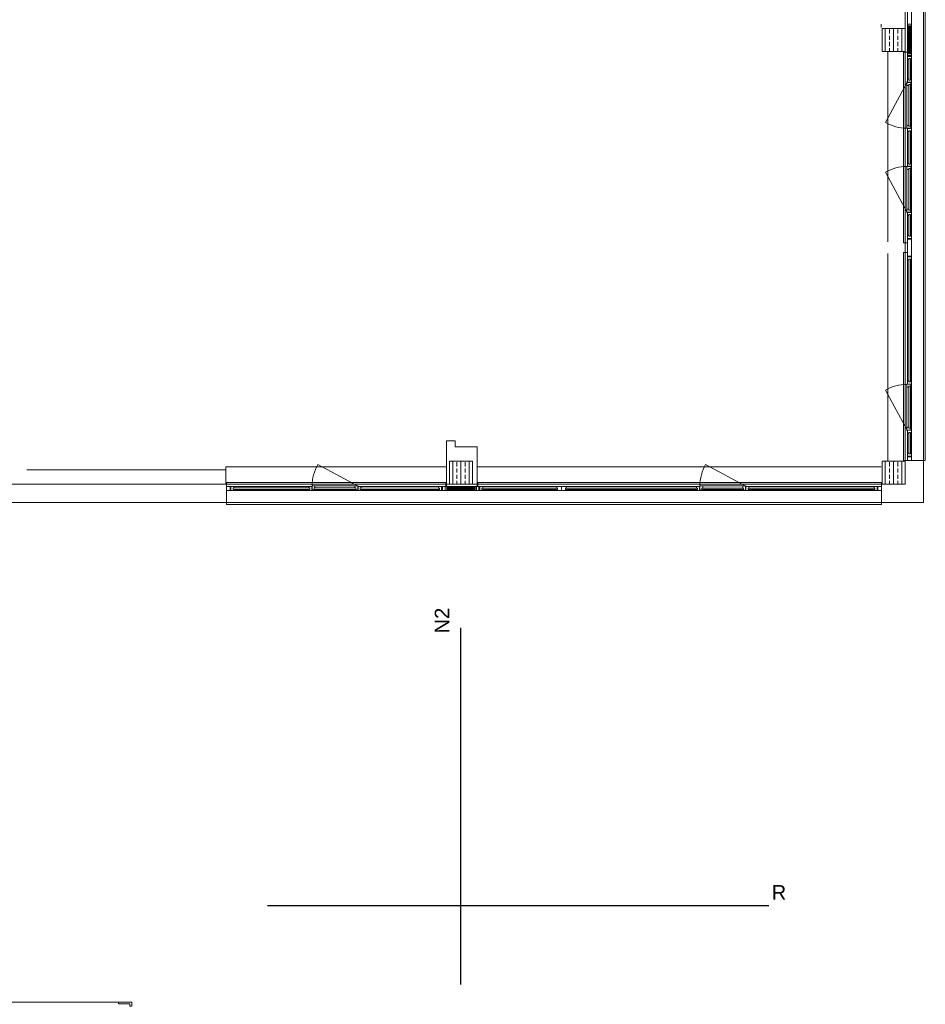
# Model space of a CAD drawing. Header units: metres. Extents: x -27 to 222, y 3 to 231.
# Tile 45 of 46: x 206 to 222, y 118 to 135. Entities that reach past the tile are written whole.
import ezdxf

# ---------------------------------------------------------------- set-up
doc = ezdxf.new("R2010")
doc.units = ezdxf.units.M
doc.layers.get('0').update_dxf_attribs({"lineweight": 13})
doc.layers.add('EINFÜGEPUNKT', color=190, linetype='Continuous', lineweight=13, plot=False)
doc.layers.add('Grundriss', color=7, linetype='Continuous', lineweight=13)
doc.styles.add('Style-Arial', font='arial.ttf')
pattern_1 = [(315, (-144.840002, -2.107624), (-0.01325825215, -0.01325825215), []), (225, (-144.840002, -2.107624), (-0.01325825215, 0.01325825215), [])]

# ---------------------------------------------------------------- blocks, each defined once
blk = doc.blocks.new('Einfügepunkt Achse_2')
at = {"color": 0, "linetype": 'ByBlock', "lineweight": 30}
for p, q in [((0, -1.373), (0, 4.808)), ((-3.351, 0), (5.335, 0))]:
    blk.add_line(p, q, dxfattribs=at)
at = {"color": 0, "linetype": 'ByBlock', "style": 'Style-Arial'}
blk.add_text('N2', height=0.25, rotation=90, dxfattribs=at).set_placement((-0.204, 4.713))
blk.add_text('R', height=0.25, dxfattribs=at).set_placement((5.386, 0.102))

msp = doc.modelspace()

# ---------------------------------------------------------------- hatches: boundary and pattern name
at = {"layer": 'Grundriss'}
h = msp.add_hatch(dxfattribs=at)
h.set_pattern_fill('ANSI33', color=256, style=0, pattern_type=2)
h.set_pattern_definition([(90, (221.25, 135), (0.144, -0.432), []), (90, (221.178, 135), (0.144, -0.432), [0.072, -0.36]), (90, (221.178, 135.108), (0.144, -0.432), [0.072, -0.36]), (90, (221.178, 135.216), (0.144, -0.432), [0.072, -0.36]), (90, (221.178, 135.324), (0.144, -0.432), [0.072, -0.36])])
h.paths.add_polyline_path([(221.05, 134.8), (221.45, 134.8), (221.45, 135.2), (221.05, 135.2)])
h = msp.add_hatch(dxfattribs=at)
h.set_pattern_fill('ANSI37', color=256, style=0, pattern_type=2)
h.set_pattern_definition(pattern_1)
h.paths.add_polyline_path([(221.49, 135.244), (221.5475, 135.244), (221.5475, 134.756), (221.49, 134.756)])
h = msp.add_hatch(dxfattribs=at)
h.set_pattern_fill('ANSI33', color=256, style=0, pattern_type=2)
h.set_pattern_definition([(90, (213.75, 127.5), (0.144, -0.432), []), (90, (213.678, 127.5), (0.144, -0.432), [0.072, -0.36]), (90, (213.678, 127.608), (0.144, -0.432), [0.072, -0.36]), (90, (213.678, 127.716), (0.144, -0.432), [0.072, -0.36]), (90, (213.678, 127.824), (0.144, -0.432), [0.072, -0.36])])
h.paths.add_polyline_path([(213.55, 127.3), (213.95, 127.3), (213.95, 127.7), (213.55, 127.7)])
h = msp.add_hatch(dxfattribs=at)
h.set_pattern_fill('ANSI33', color=256, style=0, pattern_type=2)
h.set_pattern_definition([(90, (221.25, 127.5), (0.144, -0.432), []), (90, (221.178, 127.5), (0.144, -0.432), [0.072, -0.36]), (90, (221.178, 127.608), (0.144, -0.432), [0.072, -0.36]), (90, (221.178, 127.716), (0.144, -0.432), [0.072, -0.36]), (90, (221.178, 127.824), (0.144, -0.432), [0.072, -0.36])])
h.paths.add_polyline_path([(221.05, 127.3), (221.45, 127.3), (221.45, 127.7), (221.05, 127.7)])
h = msp.add_hatch(dxfattribs=at)
h.set_pattern_fill('ANSI37', color=256, style=0, pattern_type=2)
h.set_pattern_definition(pattern_1)
h.paths.add_polyline_path([(213.994, 127.26), (213.994, 127.2025), (213.506, 127.2025), (213.506, 127.26)])

# ---------------------------------------------------------------- linework, layer by layer
at = {"layer": 'Grundriss', "ltscale": 0.1}
for p, q in [((221.77, 127.71), (221.77, 179.79)), ((221.45, 135.2), (221.45, 142.3)), ((221.45, 127.7), (221.45, 134.8)), ((206.225, 127.55), (209.675, 127.55)), ((209.675, 127.3), (209.675, 127.6011)), ((197.2, 127.3), (213.55, 127.3)), ((213.95, 127.3), (221.05, 127.3)), ((221.04, 126.98), (209.685, 126.98))]:
    msp.add_line(p, q, dxfattribs=at)
at = {"layer": 'Grundriss'}
for p, q in [((221.8, 127.71), (221.8, 179.79)), ((221.035, 135.215), (221.035, 135.275)), ((221.15, 131.5), (221.15, 134.8)), ((221.42, 134.79), (221.42, 131.485)), ((221.49, 134.79), (221.42, 134.79)), ((221.49, 134.728), (221.49, 134.79)), ((221.56, 134.715), (221.49, 134.715)), ((221.49, 134.673), (221.49, 134.3185)), ((221.56, 134.3185), (221.56, 134.673)), ((221.48, 133.5185), (221.48, 134.2115)), ((221.56, 133.5185), (221.56, 134.2115)), ((221.56, 133.4965), (221.56, 132.779)), ((221.49, 132.8635), (221.49, 133.4115)), ((221.48, 132.7565), (221.48, 132.0635)), ((221.56, 132.7565), (221.56, 132.0635)), ((221.49, 131.602), (221.49, 131.9565)), ((221.56, 131.9565), (221.56, 131.602)), ((221.49, 131.485), (221.42, 131.485)), ((221.56, 131.56), (221.49, 131.56)), ((221.49, 131.253), (221.49, 131.547)), ((221.49, 131.547), (221.49, 131.485)), ((221.56, 131.253), (221.56, 131.547)), ((221.15, 127.7), (221.15, 131.3)), ((221.49, 131.315), (221.42, 131.315)), ((221.49, 131.315), (221.42, 131.315)), ((221.42, 131.315), (221.42, 127.71)), ((221.56, 131.24), (221.49, 131.24)), ((221.49, 131.1865), (221.49, 129.0885)), ((221.56, 129.0035), (221.56, 131.2185)), ((221.48, 128.9815), (221.48, 128.2885)), ((221.56, 128.9815), (221.56, 128.2885)), ((221.49, 127.827), (221.49, 128.1815)), ((221.56, 128.1815), (221.56, 127.827)), ((213.65, 128.0502), (213.5, 128.0502)), ((213.5, 128.0502), (213.5, 127.26)), ((221.56, 127.71), (221.42, 127.71)), ((221.56, 127.785), (221.49, 127.785)), ((221.49, 127.772), (221.49, 127.71)), ((221.56, 127.71), (221.8, 127.71)), ((209.675, 127.6011), (213.5, 127.6011)), ((214.0325, 127.6), (221.035, 127.6)), ((209.685, 127.3011), (209.675, 127.3011)), ((209.685, 127.3311), (213.49, 127.33)), ((209.685, 127.3311), (209.685, 126.95)), ((213.49, 127.26), (213.49, 127.33)), ((214.0445, 127.26), (214.0445, 127.33)), ((214.0445, 127.33), (221.04, 127.33)), ((209.76, 127.2611), (209.685, 127.2611)), ((209.8135, 127.1911), (209.747, 127.1912)), ((209.76, 127.2611), (209.8135, 127.2611)), ((209.76, 127.2611), (209.76, 127.1911)), ((209.7815, 127.2611), (211.1625, 127.2611)), ((211.1625, 127.1911), (209.7815, 127.1911)), ((209.8135, 127.2611), (209.8135, 127.2346)), ((209.8135, 127.2096), (209.8135, 127.1911)), ((211.2195, 127.2711), (211.9195, 127.2711)), ((211.2195, 127.1911), (211.9195, 127.1911)), ((213.3935, 127.26), (212.0195, 127.2611)), ((212.0195, 127.1911), (213.3935, 127.19)), ((213.415, 127.26), (213.415, 127.19)), ((213.428, 127.26), (213.49, 127.26)), ((214.1065, 127.26), (214.0445, 127.26)), ((215.4108, 127.26), (214.057, 127.26)), ((214.0745, 127.26), (214.0745, 127.19)), ((214.128, 127.19), (215.4108, 127.19)), ((217.8344, 127.26), (215.5758, 127.26)), ((215.5758, 127.19), (217.8344, 127.19)), ((217.9414, 127.27), (218.6414, 127.27)), ((217.9414, 127.19), (218.6414, 127.19)), ((220.9425, 127.26), (218.6914, 127.26)), ((218.6914, 127.19), (220.9425, 127.19)), ((220.965, 127.26), (220.9115, 127.26)), ((220.9115, 127.26), (220.9115, 127.2335)), ((220.9115, 127.2085), (220.9115, 127.19)), ((220.9115, 127.19), (220.978, 127.19)), ((220.965, 127.26), (221.04, 127.26)), ((220.965, 127.26), (220.965, 127.19)), ((221.04, 127.19), (221.04, 126.95)), ((209.685, 126.98), (198.32, 126.98)), ((209.685, 126.95), (221.04, 126.95)), ((207.805, 118.325), (198.369, 118.325))]:
    msp.add_line(p, q, dxfattribs=at)
at = {"layer": 'Grundriss', "ltscale": 0.01}
for p, q in [((221.485, 134.2665), (221.111, 133.5687)), ((221.485, 132.0085), (221.111, 132.7063)), ((221.485, 128.2335), (221.111, 128.9313)), ((211.9675, 127.2661), (211.2697, 127.6402)), ((218.6894, 127.265), (217.9916, 127.639))]:
    msp.add_line(p, q, dxfattribs=at)
at = {"layer": 'Grundriss', "flags": 128}
for points in [[(221.49, 135.497), (221.49, 135.244), (221.56, 135.244), (221.56, 135.497)], [(221.56, 135.272), (221.49, 135.272)], [(221.56, 135.244), (221.5475, 135.244), (221.5475, 134.756), (221.56, 134.756), (221.56, 135.244)], [(221.56, 134.756), (221.49, 134.756), (221.49, 134.728), (221.56, 134.728), (221.56, 134.756)], [(221.5415, 134.6615), (221.56, 134.6615), (221.56, 134.728), (221.49, 134.728), (221.49, 134.6615), (221.5165, 134.6615)], [(221.5415, 134.3035), (221.5415, 134.6765), (221.5165, 134.6765), (221.5165, 134.3035), (221.5415, 134.3035)], [(221.5415, 134.6615), (221.5415, 134.6765), (221.5165, 134.6765), (221.5165, 134.6615)], [(221.49, 134.3185), (221.5165, 134.3185), (221.5165, 134.3035), (221.5415, 134.3035), (221.5415, 134.3185), (221.56, 134.3185)], [(221.49, 134.2615), (221.49, 134.3185)], [(221.56, 134.3185), (221.56, 134.2115), (221.5515, 134.2115), (221.5515, 134.2615)], [(221.5515, 134.2115), (221.5415, 134.2115), (221.5415, 134.2265), (221.5165, 134.2265), (221.5165, 134.2115), (221.48, 134.2115), (221.48, 134.2615), (221.5515, 134.2615)], [(221.49, 134.265), (221.5165, 134.265), (221.5165, 134.265)], [(221.56, 134.265), (221.49, 134.265)], [(221.5415, 133.5035), (221.5415, 134.2265), (221.5165, 134.2265), (221.5165, 133.5035), (221.5415, 133.5035)], [(221.5515, 133.5185), (221.5415, 133.5185), (221.5415, 133.5035), (221.5165, 133.5035), (221.5165, 133.5185), (221.48, 133.5185), (221.48, 133.4685), (221.5515, 133.4685)], [(221.56, 133.465), (221.49, 133.465), (221.49, 133.4115), (221.5165, 133.4115), (221.5165, 133.4265), (221.5415, 133.4265), (221.5415, 133.4115), (221.56, 133.4115), (221.56, 133.5185)], [(221.49, 133.4685), (221.49, 133.465), (221.5165, 133.465), (221.5165, 133.465)], [(221.56, 133.5185), (221.5515, 133.5185), (221.5515, 133.4685)], [(221.5415, 133.4265), (221.5415, 132.8485), (221.5165, 132.8485), (221.5165, 133.4265), (221.5415, 133.4265)], [(221.5515, 132.7565), (221.5415, 132.7565), (221.5415, 132.7715), (221.5165, 132.7715), (221.5165, 132.7565), (221.48, 132.7565), (221.48, 132.8065), (221.5515, 132.8065)], [(221.56, 132.81), (221.49, 132.81), (221.49, 132.8635), (221.5165, 132.8635), (221.5165, 132.8485), (221.5415, 132.8485), (221.5415, 132.8635), (221.56, 132.8635)], [(221.49, 132.8065), (221.49, 132.81), (221.5165, 132.81), (221.5165, 132.81)], [(221.5415, 132.7715), (221.5415, 132.0485), (221.5165, 132.0485), (221.5165, 132.7715), (221.5415, 132.7715)], [(221.56, 132.8635), (221.56, 132.7565), (221.5515, 132.7565), (221.5515, 132.8065)], [(221.5515, 132.0635), (221.5415, 132.0635), (221.5415, 132.0485), (221.5165, 132.0485), (221.5165, 132.0635), (221.48, 132.0635), (221.48, 132.0135), (221.5515, 132.0135)], [(221.49, 132.0135), (221.49, 131.9565), (221.5165, 131.9565), (221.5165, 131.9715), (221.5415, 131.9715), (221.5415, 131.9565), (221.56, 131.9565), (221.56, 132.0635)], [(221.49, 132.01), (221.5165, 132.01), (221.5165, 132.01)], [(221.56, 132.01), (221.49, 132.01)], [(221.5415, 131.9715), (221.5415, 131.5985), (221.5165, 131.5985), (221.5165, 131.9715), (221.5415, 131.9715)], [(221.56, 132.0635), (221.5515, 132.0635), (221.5515, 132.0135)], [(221.5165, 131.6135), (221.49, 131.6135), (221.49, 131.547), (221.56, 131.547), (221.56, 131.6135), (221.5415, 131.6135)], [(221.5415, 131.6135), (221.56, 131.6135), (221.56, 131.547), (221.49, 131.547), (221.49, 131.6135), (221.5165, 131.6135)], [(221.5415, 131.6135), (221.5415, 131.5985), (221.5165, 131.5985), (221.5165, 131.6135)], [(221.5415, 131.6135), (221.5415, 131.5985), (221.5165, 131.5985), (221.5165, 131.6135)], [(221.5415, 131.1865), (221.56, 131.1865), (221.56, 131.253), (221.49, 131.253), (221.49, 131.1865), (221.5165, 131.1865)], [(221.5415, 129.0735), (221.5415, 131.2015), (221.5165, 131.2015), (221.5165, 129.0735), (221.5415, 129.0735)], [(221.5415, 131.1865), (221.5415, 131.2015), (221.5165, 131.2015), (221.5165, 131.1865)], [(221.5515, 128.9815), (221.5415, 128.9815), (221.5415, 128.9965), (221.5165, 128.9965), (221.5165, 128.9815), (221.48, 128.9815), (221.48, 129.0315), (221.5515, 129.0315)], [(221.56, 129.035), (221.49, 129.035), (221.49, 129.0885), (221.5165, 129.0885), (221.5165, 129.0735), (221.5415, 129.0735), (221.5415, 129.0885), (221.56, 129.0885)], [(221.49, 129.0315), (221.49, 129.035), (221.5165, 129.035), (221.5165, 129.035)], [(221.56, 129.0885), (221.56, 128.9815), (221.5515, 128.9815), (221.5515, 129.0315)], [(221.5415, 128.9965), (221.5415, 128.2735), (221.5165, 128.2735), (221.5165, 128.9965), (221.5415, 128.9965)], [(221.5515, 128.2885), (221.5415, 128.2885), (221.5415, 128.2735), (221.5165, 128.2735), (221.5165, 128.2885), (221.48, 128.2885), (221.48, 128.2385), (221.5515, 128.2385)], [(221.49, 128.2385), (221.49, 128.1815), (221.5165, 128.1815), (221.5165, 128.1965), (221.5415, 128.1965), (221.5415, 128.1815), (221.56, 128.1815), (221.56, 128.2885)], [(221.49, 128.235), (221.5165, 128.235), (221.5165, 128.235)], [(221.56, 128.235), (221.49, 128.235)], [(221.5415, 128.1965), (221.5415, 127.8235), (221.5165, 127.8235), (221.5165, 128.1965), (221.5415, 128.1965)], [(221.56, 128.2885), (221.5515, 128.2885), (221.5515, 128.2385)], [(214.0325, 127.26), (214.0325, 127.95), (213.65, 127.95), (213.65, 128.0502), (213.5, 128.0502)], [(221.49, 127.772), (221.49, 127.8385), (221.5165, 127.8385)], [(221.5415, 127.8385), (221.5415, 127.8235), (221.5165, 127.8235), (221.5165, 127.8385)], [(221.5415, 127.8385), (221.56, 127.8385), (221.56, 127.772)], [(221.04, 127.19), (221.04, 126.98), (221.77, 126.98), (221.77, 127.71), (221.56, 127.71)], [(221.56, 127.71), (221.56, 127.772), (221.49, 127.772), (221.49, 127.71)], [(220.978, 127.26), (220.978, 127.19), (221.04, 127.19), (221.04, 127.33)], [(209.685, 127.2611), (209.747, 127.2611), (209.747, 127.1912), (209.685, 127.1911)], [(211.1275, 127.2346), (211.1275, 127.2096), (209.7985, 127.2096), (209.7985, 127.2346), (211.1275, 127.2346)], [(209.8135, 127.2096), (209.7985, 127.2096), (209.7985, 127.2346), (209.8135, 127.2346)], [(211.166, 127.1911), (211.166, 127.2611), (211.1125, 127.2611), (211.1125, 127.2346), (211.1275, 127.2346), (211.1275, 127.2096), (211.1125, 127.2096), (211.1125, 127.1911), (211.2195, 127.1911)], [(211.1695, 127.2611), (211.166, 127.2611), (211.166, 127.2346), (211.166, 127.2346)], [(211.2195, 127.1996), (211.2195, 127.2096), (211.2045, 127.2096), (211.2045, 127.2346), (211.2195, 127.2346), (211.2195, 127.2711), (211.1695, 127.2711), (211.1695, 127.1996)], [(211.2195, 127.1911), (211.2195, 127.1996), (211.1695, 127.1996)], [(211.2045, 127.2096), (211.9275, 127.2096), (211.9275, 127.2346), (211.2045, 127.2346), (211.2045, 127.2096)], [(211.9125, 127.1996), (211.9125, 127.2096), (211.9275, 127.2096), (211.9275, 127.2346), (211.9125, 127.2346), (211.9125, 127.2711), (211.9625, 127.2711), (211.9625, 127.1996)], [(212.0195, 127.1911), (211.9125, 127.1911), (211.9125, 127.1996), (211.9625, 127.1996)], [(211.9625, 127.2611), (211.966, 127.2611), (211.966, 127.2346), (211.966, 127.2346)], [(211.966, 127.1911), (211.966, 127.2611), (212.0195, 127.2611), (212.0195, 127.2346), (212.0045, 127.2346), (212.0045, 127.2096), (212.0195, 127.2096), (212.0195, 127.1911)], [(212.0045, 127.2096), (213.3765, 127.2085), (213.3765, 127.2335), (212.0045, 127.2346), (212.0045, 127.2096)], [(213.3615, 127.2085), (213.3615, 127.19), (213.428, 127.19), (213.428, 127.26), (213.3615, 127.26), (213.3615, 127.2335)], [(213.3615, 127.2085), (213.3765, 127.2085), (213.3765, 127.2335), (213.3615, 127.2335)], [(213.478, 127.26), (213.428, 127.26), (213.428, 127.19), (213.478, 127.19)], [(213.506, 127.19), (213.506, 127.26), (213.478, 127.26), (213.478, 127.19), (213.506, 127.19)], [(213.994, 127.19), (213.994, 127.2025), (213.506, 127.2025), (213.506, 127.19), (213.994, 127.19)], [(214.022, 127.19), (214.022, 127.26), (213.994, 127.26), (213.994, 127.19), (214.022, 127.19)], [(214.0615, 127.26), (214.022, 127.26)], [(214.022, 127.19), (214.0615, 127.19), (214.0615, 127.26)], [(214.0615, 127.26), (214.128, 127.26), (214.128, 127.2335)], [(214.128, 127.2085), (214.128, 127.19), (214.0615, 127.19)], [(214.113, 127.2085), (215.4258, 127.2085), (215.4258, 127.2335), (214.113, 127.2335), (214.113, 127.2085)], [(214.128, 127.2085), (214.113, 127.2085), (214.113, 127.2335), (214.128, 127.2335)], [(215.4933, 127.26), (215.4933, 127.19), (215.4108, 127.19), (215.4108, 127.2085), (215.4258, 127.2085), (215.4258, 127.2335), (215.4108, 127.2335), (215.4108, 127.26), (215.5758, 127.26)], [(215.4933, 127.19), (215.5758, 127.19), (215.5758, 127.2085), (215.5608, 127.2085), (215.5608, 127.2335), (215.5758, 127.2335), (215.5758, 127.26)], [(217.8494, 127.2085), (215.5608, 127.2085), (215.5608, 127.2335), (217.8494, 127.2335), (217.8494, 127.2085)], [(217.8879, 127.19), (217.8879, 127.26), (217.8344, 127.26), (217.8344, 127.2335), (217.8494, 127.2335), (217.8494, 127.2085), (217.8344, 127.2085), (217.8344, 127.19), (217.9414, 127.19)], [(217.8914, 127.26), (217.8879, 127.26), (217.8879, 127.2335), (217.8879, 127.2335)], [(217.9414, 127.1985), (217.9414, 127.2085), (217.9264, 127.2085), (217.9264, 127.2335), (217.9414, 127.2335), (217.9414, 127.27), (217.8914, 127.27), (217.8914, 127.1985)], [(217.9414, 127.19), (217.9414, 127.1985), (217.8914, 127.1985)], [(217.9264, 127.2085), (218.6494, 127.2085), (218.6494, 127.2335), (217.9264, 127.2335), (217.9264, 127.2085)], [(218.6344, 127.1985), (218.6344, 127.2085), (218.6494, 127.2085), (218.6494, 127.2335), (218.6344, 127.2335), (218.6344, 127.27), (218.6844, 127.27), (218.6844, 127.1985)], [(218.7414, 127.19), (218.6344, 127.19), (218.6344, 127.1985), (218.6844, 127.1985)], [(218.6844, 127.26), (218.6879, 127.26), (218.6879, 127.2335), (218.6879, 127.2335)], [(218.6879, 127.19), (218.6879, 127.26), (218.7414, 127.26), (218.7414, 127.2335), (218.7264, 127.2335), (218.7264, 127.2085), (218.7414, 127.2085), (218.7414, 127.19)], [(218.7264, 127.2085), (220.9265, 127.2085), (220.9265, 127.2335), (218.7264, 127.2335), (218.7264, 127.2085)], [(220.9115, 127.2085), (220.9265, 127.2085), (220.9265, 127.2335), (220.9115, 127.2335)], [(208.043, 118.255), (208.043, 118.325), (207.815, 118.325), (207.815, 118.295), (208.01, 118.295), (208.01, 118.255), (208.043, 118.255)]]:
    msp.add_lwpolyline(points, dxfattribs=at)
at = {"layer": 'Grundriss', "ltscale": 0.05, "flags": 128}
for points in [[(221.05, 134.8), (221.45, 134.8), (221.45, 135.2), (221.05, 135.2), (221.05, 134.8)], [(213.55, 127.3), (213.95, 127.3), (213.95, 127.7), (213.55, 127.7), (213.55, 127.3)], [(221.05, 127.3), (221.45, 127.3), (221.45, 127.7), (221.05, 127.7), (221.05, 127.3)]]:
    msp.add_lwpolyline(points, close=True, dxfattribs=at)
at = {"layer": 'Grundriss', "flags": 128}
for points in [[(221.49, 135.244), (221.5475, 135.244), (221.5475, 134.756), (221.49, 134.756), (221.49, 135.244)], [(213.994, 127.26), (213.994, 127.2025), (213.506, 127.2025), (213.506, 127.26), (213.994, 127.26)]]:
    msp.add_lwpolyline(points, close=True, dxfattribs=at)
at = {"layer": 'Grundriss'}
for centre in [(221.485, 134.2665), (221.485, 132.0085), (221.485, 128.2335), (211.9675, 127.2661), (218.6894, 127.265)]:
    msp.add_circle(centre, 0.00375, dxfattribs=at)
at = {"layer": 'Grundriss', "ltscale": 0.01}
for centre, start, end in [((221.485, 134.2165), 239.9992, 269.61701), ((211.9175, 127.2661), 149.9992, 179.61701), ((218.6394, 127.265), 149.9992, 179.61701)]:
    msp.add_arc(centre, 0.748, start, end, dxfattribs=at)
at = {"layer": 'Grundriss', "ltscale": 0.01, "extrusion": (0, 0, -1)}
for centre in [(-221.485, 132.0585), (-221.485, 128.2835)]:
    msp.add_arc(centre, 0.748, 59.9992, 89.61701, dxfattribs=at)

# ---------------------------------------------------------------- block references
at = {"layer": 'EINFÜGEPUNKT'}
msp.add_blockref('Einfügepunkt Achse_2', (213.75, 120), dxfattribs=at)

doc.saveas('drawing.dxf')
